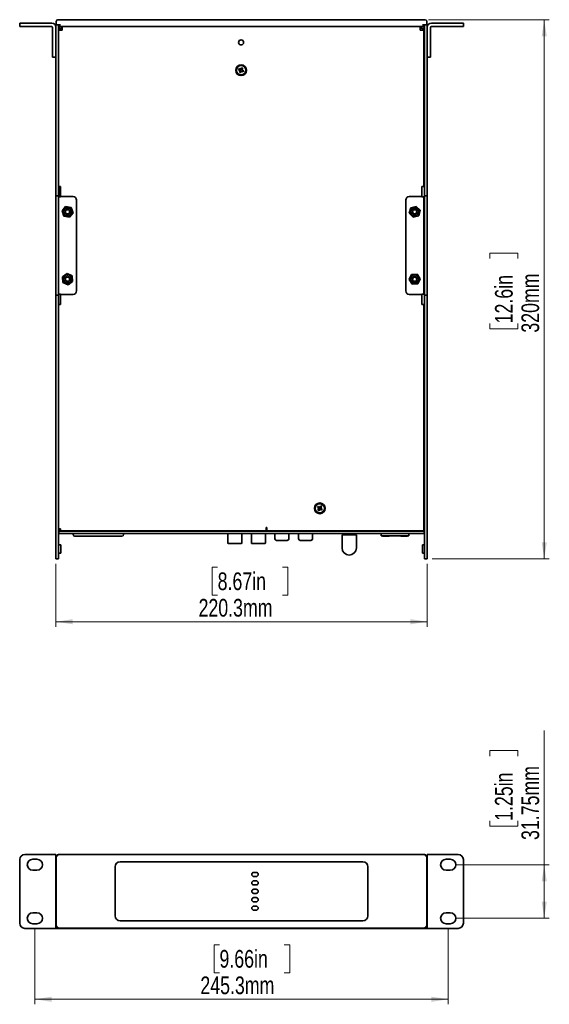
# Model space of a CAD drawing. Header units: millimetres. Extents: x 18 to 566, y 14 to 393.
# Tile 3 of 8: x 161 to 266, y 198 to 393. Entities that reach past the tile are written whole.
import ezdxf

# ---------------------------------------------------------------- set-up
doc = ezdxf.new("R2010")
doc.units = ezdxf.units.MM
doc.styles.add('SLDTEXTSTYLE0', font='TXT', dxfattribs={"width": 0.75})
doc.dimstyles.new('SLDDIMSTYLE0', dxfattribs={"dimtxt": 3.5, "dimasz": 3.302, "dimexe": 0, "dimexo": 0.0625, "dimgap": 0.875, "dimtad": 1, "dimlfac": 3, "dimrnd": 1e-09, "dimzin": 12, "dimdsep": 46, "dimtxsty": 'SLDTEXTSTYLE0', "dimsah": 1, "dimcen": 0.09, "dimadec": 0, "dimazin": 3, "dimtfac": 1, "dimtofl": 0, "dimtmove": 0, "dimatfit": 3, "dimfxl": 0, "dimfrac": 2, "dimtolj": 1, "dimtzin": 12, "dimarcsym": 0})

# ---------------------------------------------------------------- blocks, each defined once
blk = doc.blocks.new('_D')
at = {"color": 7, "linetype": 'Continuous', "lineweight": 0}
for p, q in [((164.39, 213.44), (164.39, 198.49)), ((246.15, 213.44), (246.15, 198.49)), ((200.91, 210.29), (199.84, 210.29)), ((199.84, 210.29), (199.84, 204.73)), ((213.73, 210.29), (214.8, 210.29)), ((214.8, 210.29), (214.8, 204.73)), ((199.84, 204.73), (200.91, 204.73)), ((214.8, 204.73), (213.73, 204.73)), ((164.39, 199.49), (246.15, 199.49))]:
    blk.add_line(p, q, dxfattribs=at)
at = {"color": 7, "linetype": 'Continuous', "lineweight": 18}
for points in [[(164.39, 199.49), (167.69, 198.98), (167.69, 200)], [(246.15, 199.49), (242.85, 200), (242.85, 198.98)]]:
    blk.add_solid(points, dxfattribs=at)
at = {"color": 7, "linetype": 'Continuous', "lineweight": 18, "char_height": 3.5, "attachment_point": 1, "style": 'SLDTEXTSTYLE0'}
for s, insert in [('9.66in', (200.91, 209.24)), ('245.3mm', (197.13, 204))]:
    blk.add_mtext(s, dxfattribs=dict(at, insert=insert))
blk = doc.blocks.new('_D_1')
at = {"color": 7, "linetype": 'Continuous', "lineweight": 0}
for p, q in [((265.15, 226.1), (265.15, 252.68)), ((254.36, 247.6), (254.36, 248.67)), ((254.36, 248.67), (259.92, 248.67)), ((259.92, 248.67), (259.92, 247.6)), ((254.36, 234.78), (254.36, 233.71)), ((259.92, 233.71), (259.92, 234.78)), ((254.36, 233.71), (259.92, 233.71)), ((247.57, 226.1), (266.15, 226.1)), ((265.15, 226.1), (265.15, 215.52)), ((247.57, 215.52), (266.15, 215.52))]:
    blk.add_line(p, q, dxfattribs=at)
at = {"color": 7, "linetype": 'Continuous', "lineweight": 18}
for points in [[(265.15, 226.1), (264.65, 222.8), (265.66, 222.8)], [(265.15, 215.52), (265.66, 218.82), (264.65, 218.82)]]:
    blk.add_solid(points, dxfattribs=at)
at = {"color": 7, "linetype": 'Continuous', "lineweight": 18, "char_height": 3.5, "attachment_point": 1, "rotation": 90, "style": 'SLDTEXTSTYLE0'}
for s, insert in [('31.75mm', (260.64, 231)), ('1.25in', (255.41, 234.78))]:
    blk.add_mtext(s, dxfattribs=dict(at, insert=insert))
blk = doc.blocks.new('_D_3')
at = {"color": 7, "linetype": 'Continuous', "lineweight": 0}
for p, q in [((168.55, 285.6), (168.55, 273.18)), ((200.55, 284.97), (199.48, 284.97)), ((199.48, 284.97), (199.48, 279.41)), ((213.37, 284.97), (214.44, 284.97)), ((214.44, 284.97), (214.44, 279.41)), ((241.99, 285.6), (241.99, 273.18)), ((199.48, 279.41), (200.55, 279.41)), ((214.44, 279.41), (213.37, 279.41)), ((168.55, 274.18), (241.99, 274.18))]:
    blk.add_line(p, q, dxfattribs=at)
at = {"color": 7, "linetype": 'Continuous', "lineweight": 18}
for points in [[(168.55, 274.18), (171.86, 273.67), (171.86, 274.68)], [(241.99, 274.18), (238.69, 274.68), (238.69, 273.67)]]:
    blk.add_solid(points, dxfattribs=at)
at = {"color": 7, "linetype": 'Continuous', "lineweight": 18, "char_height": 3.5, "attachment_point": 1, "style": 'SLDTEXTSTYLE0'}
for s, insert in [('8.67in', (200.55, 283.93)), ('220.3mm', (196.77, 278.69))]:
    blk.add_mtext(s, dxfattribs=dict(at, insert=insert))
blk = doc.blocks.new('_D_4')
at = {"color": 7, "linetype": 'Continuous', "lineweight": 0}
for p, q in [((242.27, 393.27), (266.15, 393.27)), ((265.15, 286.6), (265.15, 393.27)), ((254.36, 346.03), (254.36, 347.09)), ((254.36, 347.09), (259.92, 347.09)), ((259.92, 347.09), (259.92, 346.03)), ((254.36, 333.2), (254.36, 332.13)), ((259.92, 332.13), (259.92, 333.2)), ((254.36, 332.13), (259.92, 332.13)), ((242.99, 286.6), (266.15, 286.6))]:
    blk.add_line(p, q, dxfattribs=at)
at = {"color": 7, "linetype": 'Continuous', "lineweight": 18}
for points in [[(265.15, 393.27), (264.65, 389.97), (265.66, 389.97)], [(265.15, 286.6), (265.66, 289.91), (264.65, 289.91)]]:
    blk.add_solid(points, dxfattribs=at)
at = {"color": 7, "linetype": 'Continuous', "lineweight": 18, "char_height": 3.5, "attachment_point": 1, "rotation": 90, "style": 'SLDTEXTSTYLE0'}
for s, insert in [('320mm', (260.64, 331.36)), ('12.6in', (255.41, 333.2))]:
    blk.add_mtext(s, dxfattribs=dict(at, insert=insert))

msp = doc.modelspace()

# ---------------------------------------------------------------- linework, layer by layer
at = {"color": 7, "linetype": 'Continuous', "lineweight": 35}
for p, q in [((161.388, 391.9372), (161.388, 392.6039)), ((161.388, 392.6039), (162.388, 392.6039)), ((162.388, 391.9372), (161.388, 391.9372)), ((162.388, 392.6039), (167.7213, 392.6039)), ((162.388, 391.9372), (167.7213, 391.9372)), ((167.888, 391.7706), (167.888, 386.8372)), ((168.5546, 392.2706), (168.6353, 392.2706)), ((168.5546, 391.7706), (168.5546, 392.2706)), ((168.5546, 391.7706), (168.5546, 358.8372)), ((168.5546, 391.7706), (168.5546, 386.8372)), ((168.6046, 392.2706), (168.6046, 392.9372)), ((169.2713, 392.2706), (168.6353, 392.2706)), ((168.938, 393.2706), (169.2713, 393.2706)), ((169.0546, 392.2706), (169.0546, 391.7706)), ((169.0546, 391.7706), (169.0546, 358.8372)), ((169.138, 391.9372), (169.138, 392.2706)), ((169.4713, 391.9372), (169.138, 391.9372)), ((169.238, 391.5372), (169.238, 391.2039)), ((169.2713, 393.2706), (241.2713, 393.2706)), ((169.2713, 392.2706), (169.4713, 392.2706)), ((241.0713, 391.9372), (169.4713, 391.9372)), ((169.5713, 391.5372), (169.5713, 391.2039)), ((169.788, 391.6039), (169.638, 391.6039)), ((169.788, 391.9372), (169.788, 391.5372)), ((169.788, 391.2039), (169.788, 391.5372)), ((240.588, 391.5372), (240.588, 391.9372)), ((240.588, 391.6039), (241.0046, 391.6039)), ((240.588, 391.5372), (240.588, 391.2039)), ((241.0713, 392.2706), (241.2713, 392.2706)), ((241.4046, 391.9372), (241.0713, 391.9372)), ((241.0713, 391.5372), (241.0713, 391.2039)), ((241.2713, 393.2706), (241.6046, 393.2706)), ((241.9073, 392.2706), (241.2713, 392.2706)), ((241.4046, 392.2706), (241.4046, 391.9372)), ((241.4046, 391.5372), (241.4046, 388.8372)), ((241.488, 391.7706), (241.488, 392.2706)), ((241.488, 391.7706), (241.488, 358.8372)), ((241.9073, 392.2706), (241.988, 392.2706)), ((241.938, 392.2706), (241.938, 392.9372)), ((241.988, 392.2706), (241.988, 391.7706)), ((241.988, 391.7706), (241.988, 358.8372)), ((241.988, 391.7706), (241.988, 386.8372)), ((242.6546, 391.7706), (242.6546, 386.8372)), ((248.1546, 392.6039), (242.8213, 392.6039)), ((248.1546, 391.9372), (242.8213, 391.9372)), ((248.1546, 392.6039), (249.1546, 392.6039)), ((249.1546, 391.9372), (248.1546, 391.9372)), ((249.1546, 392.6039), (249.1546, 391.9372)), ((169.0546, 391.2039), (169.4546, 391.2039)), ((169.4546, 391.2039), (169.788, 391.2039)), ((240.588, 391.2039), (240.9213, 391.2039)), ((240.9213, 391.2039), (241.3213, 391.2039)), ((241.3213, 391.2039), (241.3213, 360.2706)), ((241.4046, 388.8372), (241.4046, 387.0039)), ((167.888, 385.8372), (167.888, 386.8372)), ((168.5546, 385.8372), (167.888, 385.8372)), ((241.4046, 387.0039), (241.3213, 387.0039)), ((242.6546, 385.8372), (241.988, 385.8372)), ((242.6546, 386.8372), (242.6546, 385.8372)), ((205.155, 383.5004), (205.2779, 383.7776)), ((205.2779, 383.7776), (205.5034, 383.6776)), ((204.6809, 383.3605), (204.7809, 383.586)), ((204.9581, 383.2376), (204.6809, 383.3605)), ((204.7809, 383.586), (205.0581, 383.4631)), ((204.8725, 382.8635), (204.9955, 383.1408)), ((205.098, 382.7635), (204.8725, 382.8635)), ((204.9863, 383.2251), (205.0028, 383.2624)), ((205.0453, 383.1523), (205.0079, 383.1689)), ((205.0697, 383.4133), (205.0863, 383.4506)), ((205.221, 383.0408), (205.098, 382.7635)), ((205.1425, 383.4723), (205.1798, 383.4557)), ((205.2334, 383.0689), (205.1961, 383.0854)), ((205.3062, 383.1279), (205.2897, 383.0906)), ((205.595, 382.9551), (205.3178, 383.0781)), ((205.3307, 383.3888), (205.368, 383.3723)), ((205.3897, 383.316), (205.3731, 383.2787)), ((205.5034, 383.6776), (205.3805, 383.4004)), ((205.4178, 383.3036), (205.695, 383.1806)), ((205.695, 383.1806), (205.595, 382.9551)), ((168.5546, 373.1039), (168.5213, 373.1039)), ((168.5213, 371.2706), (168.5213, 373.1039)), ((241.3608, 372.6872), (241.3213, 372.6872)), ((242.0213, 373.1039), (241.988, 373.1039)), ((242.0213, 373.1039), (242.0213, 371.8566)), ((168.5213, 371.2706), (168.5546, 371.2706)), ((241.3213, 371.6872), (241.3608, 371.6872)), ((241.988, 371.2706), (242.0213, 371.2706)), ((242.0213, 371.8566), (242.0213, 371.2706)), ((168.5546, 363.1039), (168.5213, 363.1039)), ((168.5213, 361.2706), (168.5213, 363.1039)), ((241.3608, 362.6872), (241.3213, 362.6872)), ((242.0213, 363.1039), (241.988, 363.1039)), ((242.0213, 363.1039), (242.0213, 361.8566)), ((168.5213, 361.2706), (168.5546, 361.2706)), ((241.3213, 361.6872), (241.3608, 361.6872)), ((241.988, 361.2706), (242.0213, 361.2706)), ((242.0213, 361.8566), (242.0213, 361.2706)), ((168.5546, 358.4372), (168.5546, 358.8372)), ((169.0546, 358.4372), (168.5546, 358.4372)), ((168.5546, 358.2372), (168.5546, 358.4372)), ((169.4546, 360.2706), (169.0546, 360.2706)), ((169.0546, 358.8372), (169.0546, 358.4372)), ((169.0546, 358.4372), (169.0546, 358.2372)), ((169.388, 360.2706), (169.388, 359.5372)), ((169.388, 359.5372), (169.388, 358.2039)), ((169.4546, 360.2706), (169.4546, 358.6706)), ((169.4546, 358.2706), (169.4546, 358.6706)), ((240.9213, 360.2706), (240.9213, 358.6706)), ((241.3213, 360.2706), (240.9213, 360.2706)), ((240.9213, 358.6706), (240.9213, 358.2706)), ((241.488, 358.4372), (241.488, 358.8372)), ((241.988, 358.4372), (241.488, 358.4372)), ((241.488, 358.2372), (241.488, 358.4372)), ((241.988, 358.8372), (241.988, 358.4372)), ((241.988, 358.2372), (241.988, 358.4372)), ((168.5546, 338.9706), (168.5546, 358.2372)), ((169.0546, 358.2372), (169.0546, 338.9706)), ((169.0546, 358.2039), (169.4546, 358.2039)), ((171.9546, 358.2706), (169.4546, 358.2706)), ((169.4546, 358.2039), (169.4546, 358.2706)), ((172.6213, 339.6039), (172.6213, 357.6039)), ((237.7546, 357.6039), (237.7546, 339.6039)), ((240.9213, 358.2706), (238.4213, 358.2706)), ((240.9213, 358.2706), (240.9213, 358.2039)), ((240.9213, 358.2039), (241.3213, 358.2039)), ((241.3213, 339.0039), (241.3213, 358.2039)), ((241.488, 338.9706), (241.488, 358.2372)), ((241.988, 338.9706), (241.988, 358.2372)), ((170.4668, 356.307), (169.7632, 355.4529)), ((169.7632, 355.4529), (170.151, 354.4165)), ((171.5583, 356.1246), (170.4668, 356.307)), ((171.2424, 354.2342), (171.9461, 355.0882)), ((171.9461, 355.0882), (171.5583, 356.1246)), ((238.7293, 356.0434), (238.456, 354.9711)), ((238.456, 354.9711), (239.248, 354.1983)), ((239.7946, 356.3429), (238.7293, 356.0434)), ((239.248, 354.1983), (240.3133, 354.4978)), ((240.5866, 355.5701), (239.7946, 356.3429)), ((240.3133, 354.4978), (240.5866, 355.5701)), ((241.488, 356.4372), (241.3213, 356.4372)), ((241.3213, 354.7706), (241.488, 354.7706)), ((170.151, 354.4165), (171.2424, 354.2342)), ((168.5546, 349.5206), (168.5213, 349.5206)), ((168.5213, 347.6872), (168.5213, 349.5206)), ((241.3608, 349.1039), (241.3213, 349.1039)), ((242.0213, 349.5206), (241.988, 349.5206)), ((242.0213, 349.5206), (242.0213, 348.2733)), ((168.5213, 347.6872), (168.5546, 347.6872)), ((241.3213, 348.1039), (241.3608, 348.1039)), ((241.988, 347.6872), (242.0213, 347.6872)), ((242.0213, 348.2733), (242.0213, 347.6872)), ((170.7614, 343.0399), (169.8531, 342.4078)), ((171.7629, 342.5694), (170.7614, 343.0399)), ((238.9021, 342.8544), (238.4174, 341.8595)), ((240.0059, 342.9321), (238.9021, 342.8544)), ((240.6252, 342.0149), (240.0059, 342.9321)), ((169.8531, 342.4078), (169.9464, 341.3051)), ((169.9464, 341.3051), (170.9479, 340.8346)), ((170.9479, 340.8346), (171.8562, 341.4667)), ((171.8562, 341.4667), (171.7629, 342.5694)), ((238.4174, 341.8595), (239.0367, 340.9424)), ((239.0367, 340.9424), (240.1405, 341.0201)), ((240.1405, 341.0201), (240.6252, 342.0149)), ((168.5546, 338.7706), (168.5546, 338.9706)), ((169.4546, 339.0039), (169.0546, 339.0039)), ((169.0546, 338.9706), (169.0546, 338.7706)), ((169.4546, 338.9372), (169.4546, 339.0039)), ((169.4546, 338.9372), (171.9546, 338.9372)), ((169.4546, 338.5372), (169.4546, 338.9372)), ((238.4213, 338.9372), (240.9213, 338.9372)), ((240.9213, 339.0039), (240.9213, 338.9372)), ((241.3213, 339.0039), (240.9213, 339.0039)), ((240.9213, 338.9372), (240.9213, 338.5372)), ((241.488, 338.7706), (241.488, 338.9706)), ((241.988, 338.7706), (241.988, 338.9706)), ((168.5546, 338.7706), (169.0546, 338.7706)), ((168.5546, 338.3706), (168.5546, 338.7706)), ((168.5546, 338.3706), (168.5546, 287.6039)), ((169.0546, 338.7706), (169.0546, 338.3706)), ((169.0546, 338.3706), (169.0546, 287.6039)), ((169.4546, 338.5372), (169.4546, 336.9372)), ((240.9213, 338.5372), (240.9213, 336.9372)), ((241.488, 338.7706), (241.988, 338.7706)), ((241.488, 338.3706), (241.488, 338.7706)), ((241.488, 338.3706), (241.488, 287.6039)), ((241.988, 338.7706), (241.988, 338.3706)), ((241.988, 338.3706), (241.988, 287.6039)), ((168.5546, 335.9372), (168.5213, 335.9372)), ((168.5213, 334.1039), (168.5213, 335.9372)), ((169.0546, 336.9372), (169.4546, 336.9372)), ((240.9213, 336.9372), (241.3213, 336.9372)), ((241.3213, 336.9372), (241.3213, 292.1706)), ((241.3608, 335.5206), (241.3213, 335.5206)), ((242.0213, 335.9372), (241.988, 335.9372)), ((242.0213, 335.9372), (242.0213, 334.6899)), ((168.5213, 334.1039), (168.5546, 334.1039)), ((241.3213, 334.5206), (241.3608, 334.5206)), ((241.988, 334.1039), (242.0213, 334.1039)), ((242.0213, 334.6899), (242.0213, 334.1039)), ((168.5546, 301.9372), (168.5213, 301.9372)), ((168.5213, 300.1039), (168.5213, 301.9372)), ((242.0213, 301.9372), (241.988, 301.9372)), ((242.0213, 301.9372), (242.0213, 300.6899)), ((168.5213, 300.1039), (168.5546, 300.1039)), ((241.3608, 301.5206), (241.3213, 301.5206)), ((241.3213, 300.5206), (241.3608, 300.5206)), ((241.988, 300.1039), (242.0213, 300.1039)), ((242.0213, 300.6899), (242.0213, 300.1039)), ((220.2736, 296.7878), (220.4143, 296.9904)), ((220.5227, 296.6148), (220.2736, 296.7878)), ((220.3681, 296.2636), (220.5411, 296.5127)), ((220.5707, 296.1229), (220.3681, 296.2636)), ((220.4143, 296.9904), (220.6634, 296.8174)), ((220.548, 296.5973), (220.5713, 296.6308)), ((220.5922, 296.5147), (220.5587, 296.538)), ((220.7437, 296.372), (220.5707, 296.1229)), ((220.6654, 296.7663), (220.6887, 296.7999)), ((220.7613, 296.3973), (220.7277, 296.4205)), ((220.748, 296.8106), (220.7815, 296.7873)), ((220.7655, 296.8358), (220.9385, 297.0849)), ((220.8439, 296.4415), (220.8206, 296.408)), ((221.095, 296.2174), (220.8459, 296.3904)), ((220.9171, 296.6931), (220.9506, 296.6699)), ((220.9613, 296.6106), (220.938, 296.577)), ((220.9385, 297.0849), (221.1411, 296.9442)), ((221.1411, 296.9442), (220.9681, 296.6951)), ((220.9866, 296.593), (221.2357, 296.42)), ((221.2357, 296.42), (221.095, 296.2174)), ((241.3213, 295.4372), (241.4213, 295.4372)), ((241.4213, 295.4372), (241.4213, 295.2706)), ((241.4213, 292.2706), (241.4213, 295.2706)), ((241.488, 294.2706), (241.4213, 294.2706)), ((169.4546, 292.5706), (169.0546, 292.5706)), ((169.1213, 292.2706), (169.0546, 292.2706)), ((169.1213, 292.2706), (169.1213, 292.5706)), ((169.4546, 292.1706), (169.4546, 292.5706)), ((169.4546, 292.1706), (210.1213, 292.1706)), ((171.9746, 292.1039), (171.9746, 292.1706)), ((181.9413, 292.1039), (181.9413, 292.1706)), ((184.9303, 292.1039), (184.9303, 292.1706)), ((186.9303, 292.1039), (186.9303, 292.1706)), ((186.9303, 292.1706), (186.9303, 292.1039)), ((188.597, 292.1706), (188.597, 292.1039)), ((188.597, 292.1039), (188.597, 292.1706)), ((190.2636, 292.1706), (190.2636, 292.1039)), ((190.2636, 292.1039), (190.2636, 292.1706)), ((192.2636, 292.1706), (192.2636, 292.1039)), ((193.8713, 292.1706), (193.8713, 292.1039)), ((193.938, 292.1039), (193.938, 292.1706)), ((201.2713, 292.1706), (201.2713, 292.1039)), ((201.338, 292.1706), (201.338, 292.1039)), ((210.1213, 292.5706), (210.1213, 292.7372)), ((210.1213, 292.5706), (210.1213, 292.1706)), ((210.288, 292.3006), (210.1213, 292.3006)), ((210.288, 292.7372), (210.288, 292.1706)), ((210.288, 292.1706), (240.9213, 292.1706)), ((211.8879, 292.1039), (211.8879, 292.1706)), ((214.6546, 292.1039), (214.6546, 292.1706)), ((216.5546, 292.1039), (216.5546, 292.1706)), ((219.3213, 292.1039), (219.3213, 292.1706)), ((221.3913, 292.1706), (221.3913, 292.1039)), ((221.458, 292.1039), (221.458, 292.1706)), ((225.818, 292.1706), (225.818, 292.1039)), ((227.318, 292.1039), (227.318, 292.1706)), ((231.1246, 292.1706), (231.1246, 292.1039)), ((231.1913, 292.1706), (231.1913, 292.1039)), ((232.8796, 292.1706), (232.8796, 292.1039)), ((238.383, 292.1706), (238.383, 292.1039)), ((238.3863, 292.1706), (238.3863, 292.1039)), ((241.3213, 292.1706), (240.9213, 292.1706)), ((241.4213, 293.2706), (241.488, 293.2706)), ((241.488, 292.2706), (241.4213, 292.2706)), ((241.4213, 292.1039), (169.1213, 292.1039)), ((169.1213, 291.6039), (169.1213, 292.1039)), ((241.4213, 291.6039), (169.1213, 291.6039)), ((171.9746, 292.1372), (170.2713, 292.1372)), ((171.9746, 291.4039), (171.9746, 291.6039)), ((171.9746, 291.4039), (171.9746, 291.4039)), ((172.9926, 291.0705), (174.2997, 291.0705)), ((173.9746, 291.0705), (179.9413, 291.0705)), ((174.7484, 291.0705), (179.1675, 291.0705)), ((179.6162, 291.0705), (180.9233, 291.0705)), ((184.9303, 292.1372), (181.9413, 292.1372)), ((181.9413, 291.4039), (181.9413, 291.6039)), ((181.9413, 291.4039), (181.9413, 291.4039)), ((193.8713, 292.1372), (192.2636, 292.1372)), ((202.1903, 292.1372), (201.338, 292.1372)), ((202.1904, 292.1312), (202.1904, 292.1039)), ((202.5544, 291.6039), (202.5544, 289.8029)), ((205.323, 289.8029), (205.323, 291.6039)), ((205.6871, 292.1039), (205.6871, 292.1312)), ((206.8554, 292.1372), (205.6872, 292.1372)), ((206.8555, 292.1312), (206.8555, 292.1039)), ((207.2196, 291.6039), (207.2196, 289.8029)), ((209.9882, 289.8029), (209.9882, 291.6039)), ((210.3522, 292.1039), (210.3522, 292.1312)), ((211.8879, 292.1372), (210.3523, 292.1372)), ((211.8879, 290.5789), (211.8879, 291.6039)), ((216.5546, 292.1372), (214.6546, 292.1372)), ((214.6546, 290.5789), (214.6546, 291.6039)), ((216.5546, 290.5789), (216.5546, 291.6039)), ((221.3913, 292.1372), (219.3213, 292.1372)), ((219.3213, 290.5789), (219.3213, 291.6039)), ((225.1513, 291.3667), (225.1513, 288.7833)), ((225.1513, 291.3667), (226.568, 291.3667)), ((225.818, 291.6039), (225.818, 291.3667)), ((226.568, 291.3667), (227.9846, 291.3667)), ((227.318, 291.3667), (227.318, 291.6039)), ((227.9846, 288.7833), (227.9846, 291.3667)), ((232.8796, 292.1372), (231.1913, 292.1372)), ((232.8796, 291.6039), (232.8796, 291.1959)), ((238.383, 291.1959), (232.8796, 291.1959)), ((233.1296, 291.1406), (233.1296, 291.1959)), ((233.633, 291.1406), (233.1296, 291.1406)), ((233.1347, 291.1406), (233.1347, 291.1279)), ((233.1347, 291.1279), (234.468, 291.1279)), ((233.1347, 291.1279), (234.468, 291.1279)), ((233.1347, 291.1279), (233.1347, 291.1279)), ((233.633, 291.1406), (233.633, 291.1959)), ((233.633, 291.1406), (237.5496, 291.1406)), ((234.468, 291.1279), (234.468, 291.1406)), ((234.468, 291.1279), (234.468, 291.1279)), ((236.8013, 291.1279), (236.8013, 291.1406)), ((238.1346, 291.1279), (236.8013, 291.1279)), ((236.8013, 291.1279), (236.8013, 291.1279)), ((238.1346, 291.1279), (236.8013, 291.1279)), ((237.5496, 291.1406), (237.5496, 291.1959)), ((238.1296, 291.1406), (237.5496, 291.1406)), ((238.1296, 291.1406), (238.1296, 291.1959)), ((238.1346, 291.1959), (238.1346, 291.1279)), ((238.1346, 291.1279), (238.1346, 291.1279)), ((238.383, 291.6039), (238.383, 291.1959)), ((238.3863, 291.2006), (238.383, 291.2006)), ((238.3863, 291.2006), (238.383, 291.2006)), ((240.2713, 292.1372), (238.3863, 292.1372)), ((238.3863, 291.6039), (238.3863, 291.2006)), ((238.3863, 291.2006), (238.3863, 291.2006)), ((241.4213, 291.6039), (241.4213, 292.1039)), ((169.5046, 289.3539), (169.1046, 289.3539)), ((169.5046, 287.7206), (169.5046, 289.3539)), ((202.7238, 289.6336), (203.9387, 289.6336)), ((203.9387, 289.6336), (205.1537, 289.6336)), ((207.3889, 289.6336), (208.6039, 289.6336)), ((208.6039, 289.6336), (209.8188, 289.6336)), ((241.438, 289.3539), (241.038, 289.3539)), ((241.038, 287.7206), (241.038, 289.3539)), ((168.5546, 286.6039), (168.5546, 287.6039)), ((169.0546, 286.6039), (168.5546, 286.6039)), ((169.0546, 287.6039), (169.0546, 286.6039)), ((169.1046, 287.7206), (169.5046, 287.7206)), ((241.038, 287.7206), (241.438, 287.7206)), ((241.488, 286.6039), (241.488, 287.6039)), ((241.988, 286.6039), (241.488, 286.6039)), ((241.988, 287.6039), (241.988, 286.6039)), ((162.388, 228.113), (167.7213, 228.113)), ((167.7213, 228.113), (168.5546, 228.113)), ((168.5546, 227.4797), (168.5546, 228.113)), ((169.0546, 228.1252), (169.0582, 228.1114)), ((169.2213, 228.1464), (169.2578, 228.1464)), ((169.2713, 228.1464), (241.2713, 228.1464)), ((241.2849, 228.1464), (241.3213, 228.1464)), ((241.488, 228.1252), (241.4844, 228.1114)), ((241.988, 228.113), (241.988, 227.4797)), ((242.8213, 228.113), (241.988, 228.113)), ((248.1546, 228.113), (242.8213, 228.113)), ((161.388, 214.513), (161.388, 227.113)), ((164.8046, 227.188), (163.9713, 227.188)), ((168.5546, 214.013), (168.5546, 227.4797)), ((168.6046, 214.213), (168.6046, 227.4797)), ((229.2713, 226.6797), (181.2713, 226.6797)), ((241.938, 227.4797), (241.938, 214.213)), ((241.988, 227.4797), (241.988, 214.013)), ((246.5713, 227.188), (245.738, 227.188)), ((249.1546, 227.113), (249.1546, 214.513)), ((163.9713, 225.0214), (164.8046, 225.0214)), ((180.2713, 225.6797), (180.2713, 216.013)), ((208.1546, 224.5964), (207.7213, 224.5964)), ((230.2713, 216.013), (230.2713, 225.6797)), ((245.738, 225.0214), (246.5713, 225.0214)), ((208.1546, 223.763), (207.7213, 223.763)), ((208.1546, 222.9297), (207.7213, 222.9297)), ((208.1546, 222.0964), (207.7213, 222.0964)), ((208.1546, 221.263), (207.7213, 221.263)), ((208.1546, 220.4297), (207.7213, 220.4297)), ((208.1546, 219.5964), (207.7213, 219.5964)), ((208.1546, 218.763), (207.7213, 218.763)), ((164.8046, 216.6047), (163.9713, 216.6047)), ((207.7213, 217.9297), (208.1546, 217.9297)), ((207.7213, 217.0964), (208.1546, 217.0964)), ((246.5713, 216.6047), (245.738, 216.6047)), ((163.9713, 214.438), (164.8046, 214.438)), ((181.2713, 215.013), (229.2713, 215.013)), ((245.738, 214.438), (246.5713, 214.438)), ((162.388, 213.513), (167.7213, 213.513)), ((167.7213, 213.513), (168.5546, 213.513)), ((168.5546, 213.513), (168.5546, 214.013)), ((169.0546, 213.513), (168.5546, 213.513)), ((169.0546, 213.5826), (169.0546, 213.513)), ((169.1213, 213.513), (169.1213, 213.5635)), ((169.4546, 213.513), (169.1213, 213.513)), ((241.2713, 213.5464), (169.2713, 213.5464)), ((169.4546, 213.513), (169.788, 213.513)), ((169.788, 213.5464), (169.788, 213.513)), ((169.788, 213.513), (240.588, 213.513)), ((240.588, 213.513), (240.588, 213.5464)), ((240.588, 213.513), (240.9213, 213.513)), ((241.4213, 213.513), (240.9213, 213.513)), ((241.4213, 213.5635), (241.4213, 213.513)), ((241.488, 213.513), (241.488, 213.5826)), ((241.988, 213.513), (241.488, 213.513)), ((241.988, 214.013), (241.988, 213.513)), ((242.8213, 213.513), (241.988, 213.513)), ((248.1546, 213.513), (242.8213, 213.513))]:
    msp.add_line(p, q, dxfattribs=at)
at = {"color": 7, "linetype": 'Continuous', "lineweight": 35, "flags": 128}
for points in [[(169.1213, 292.2706), (169.1341, 292.1405), (169.1425, 292.1039)], [(170.2713, 292.1372), (170.1412, 292.1501), (170.0631, 292.1706)], [(202.1857, 292.1706), (202.1871, 292.1643), (202.1904, 292.1312)], [(205.6871, 292.1312), (205.6903, 292.1643), (205.6917, 292.1706)], [(206.8509, 292.1706), (206.8522, 292.1643), (206.8555, 292.1312)], [(210.3522, 292.1312), (210.3555, 292.1643), (210.3569, 292.1706)], [(240.4795, 292.1706), (240.4014, 292.1501), (240.2713, 292.1372)], [(241.4001, 292.1039), (241.4085, 292.1405), (241.4213, 292.2706)], [(180.0413, 291.0705), (180.2258, 291.0705), (180.4048, 291.0705), (180.5728, 291.0705), (180.7248, 291.0705), (180.8563, 291.0705), (180.9632, 291.0705), (181.0425, 291.0705), (181.0916, 291.0705)], [(214.3213, 290.2456), (214.2579, 290.2456), (214.0756, 290.2456), (213.7963, 290.2456), (213.4536, 290.2456), (213.0889, 290.2456), (212.7463, 290.2456), (212.4669, 290.2456), (212.2846, 290.2456), (212.2213, 290.2456)], [(212.2213, 290.2456), (212.2846, 290.2456), (212.4669, 290.2456), (212.7463, 290.2456), (213.0889, 290.2456), (213.4536, 290.2456), (213.7963, 290.2456), (214.0756, 290.2456), (214.2579, 290.2456), (214.3213, 290.2456)], [(214.2713, 290.2456), (214.211, 290.2456), (214.0373, 290.2456), (213.7713, 290.2456), (213.4449, 290.2456), (213.0976, 290.2456), (212.7713, 290.2456), (212.5052, 290.2456), (212.3316, 290.2456), (212.2713, 290.2456)], [(212.2713, 290.2456), (212.3316, 290.2456), (212.5052, 290.2456), (212.7713, 290.2456), (213.0976, 290.2456), (213.4449, 290.2456), (213.7713, 290.2456), (214.0373, 290.2456), (214.211, 290.2456), (214.2713, 290.2456)], [(218.9879, 290.2456), (218.9246, 290.2456), (218.7423, 290.2456), (218.4629, 290.2456), (218.1203, 290.2456), (217.7556, 290.2456), (217.4129, 290.2456), (217.1336, 290.2456), (216.9512, 290.2456), (216.8879, 290.2456)], [(216.8879, 290.2456), (216.9512, 290.2456), (217.1336, 290.2456), (217.4129, 290.2456), (217.7556, 290.2456), (218.1203, 290.2456), (218.4629, 290.2456), (218.7423, 290.2456), (218.9246, 290.2456), (218.9879, 290.2456)], [(218.9379, 290.2456), (218.8776, 290.2456), (218.704, 290.2456), (218.4379, 290.2456), (218.1116, 290.2456), (217.7643, 290.2456), (217.4379, 290.2456), (217.1719, 290.2456), (216.9982, 290.2456), (216.9379, 290.2456)], [(216.9379, 290.2456), (216.9982, 290.2456), (217.1719, 290.2456), (217.4379, 290.2456), (217.7643, 290.2456), (218.1116, 290.2456), (218.4379, 290.2456), (218.704, 290.2456), (218.8776, 290.2456), (218.9379, 290.2456)]]:
    msp.add_lwpolyline(points, dxfattribs=at)
at = {"color": 7, "linetype": 'Continuous', "lineweight": 35}
for centre, radius in [((205.188, 388.7706), 0.5), ((205.188, 383.2706), 1.0667), ((205.188, 383.2706), 0.9167), ((170.8546, 355.2706), 0.8333), ((170.8546, 355.2706), 0.5333), ((170.8546, 355.2706), 0.4167), ((239.5213, 355.2706), 0.8333), ((239.5213, 355.2706), 0.5333), ((239.5213, 355.2706), 0.4167), ((170.8546, 341.9372), 0.8333), ((170.8546, 341.9372), 0.5333), ((170.8546, 341.9372), 0.4167), ((239.5213, 341.9372), 0.8333), ((239.5213, 341.9372), 0.5333), ((239.5213, 341.9372), 0.4167), ((220.7546, 296.6039), 1.0667), ((220.7546, 296.6039), 0.9167)]:
    msp.add_circle(centre, radius, dxfattribs=at)
for centre, radius, start, end in [((167.7213, 391.7706), 0.8333, 0, 90), ((167.7213, 391.7706), 0.1667, 0, 90), ((168.938, 392.9372), 0.3333, 90, 180), ((169.638, 391.5372), 0.4, 90, 180), ((169.638, 391.5372), 0.0667, 90, 180), ((241.0046, 391.5372), 0.4, 0, 90), ((241.0046, 391.5372), 0.0667, 0, 90), ((241.6046, 392.9372), 0.3333, 0, 90), ((242.8213, 391.7706), 0.8333, 90, 180), ((242.8213, 391.7706), 0.1667, 90, 180), ((241.3608, 389.5372), 0.2667, 279.451552, 298.470979), ((241.3608, 388.0039), 0.2667, 61.529021, 80.548448), ((205.188, 383.2706), 0.2322, 188.168622, 213.99721), ((205.188, 383.2706), 0.1853, 129.644793, 182.521039), ((205.188, 383.2706), 0.1853, 182.521039, 197.801126), ((205.188, 383.2706), 0.1853, 197.801126, 204.364706), ((205.188, 383.2706), 0.1853, 204.364706, 219.644793), ((205.188, 383.2706), 0.1853, 219.644793, 272.521039), ((205.188, 383.2706), 0.2322, 98.168622, 123.99721), ((205.188, 383.2706), 0.1853, 114.364706, 129.644793), ((205.188, 383.2706), 0.1853, 107.801126, 114.364706), ((205.188, 383.2706), 0.1853, 92.521039, 107.801126), ((205.188, 383.2706), 0.1853, 39.644793, 92.521039), ((205.188, 383.2706), 0.1853, 272.521039, 287.801126), ((205.188, 383.2706), 0.2322, 278.168622, 303.99721), ((205.188, 383.2706), 0.1853, 287.801126, 294.364706), ((205.188, 383.2706), 0.1853, 294.364706, 309.644793), ((205.188, 383.2706), 0.1853, 309.644793, 2.521039), ((205.188, 383.2706), 0.1853, 24.364706, 39.644793), ((205.188, 383.2706), 0.1853, 17.801126, 24.364706), ((205.188, 383.2706), 0.1853, 2.521039, 17.801126), ((205.188, 383.2706), 0.2322, 8.168622, 33.99721), ((241.3608, 372.9539), 0.2667, 270, 298.470979), ((241.3608, 371.4206), 0.2667, 61.529021, 90), ((241.3608, 362.9539), 0.2667, 270, 298.470979), ((241.3608, 361.4206), 0.2667, 61.529021, 90), ((171.9546, 357.6039), 0.6667, 0, 90), ((238.4213, 357.6039), 0.6667, 90, 180), ((241.3608, 349.3706), 0.2667, 270, 298.470979), ((241.3608, 347.8372), 0.2667, 61.529021, 90), ((171.9546, 339.6039), 0.6667, 270, 0), ((238.4213, 339.6039), 0.6667, 180, 270), ((241.3608, 335.7872), 0.2667, 270, 298.470979), ((241.3608, 334.2539), 0.2667, 61.529021, 90), ((241.3608, 301.7872), 0.2667, 270, 298.470979), ((241.3608, 300.2539), 0.2667, 61.529021, 90), ((220.7546, 296.6039), 0.2322, 177.305996, 203.134584), ((220.7546, 296.6039), 0.1853, 171.658413, 186.9385), ((220.7546, 296.6039), 0.1853, 186.9385, 193.502079), ((220.7546, 296.6039), 0.1853, 118.782166, 171.658413), ((220.7546, 296.6039), 0.1853, 193.502079, 208.782166), ((220.7546, 296.6039), 0.1853, 208.782166, 261.658413), ((220.7546, 296.6039), 0.2322, 87.305996, 113.134584), ((220.7546, 296.6039), 0.1853, 103.502079, 118.782166), ((220.7546, 296.6039), 0.1853, 96.9385, 103.502079), ((220.7546, 296.6039), 0.1853, 261.658413, 276.9385), ((220.7546, 296.6039), 0.1853, 81.658413, 96.9385), ((220.7546, 296.6039), 0.2322, 267.305996, 293.134584), ((220.7546, 296.6039), 0.1853, 276.9385, 283.502079), ((220.7546, 296.6039), 0.1853, 28.782166, 81.658413), ((220.7546, 296.6039), 0.1853, 283.502079, 298.782166), ((220.7546, 296.6039), 0.1853, 298.782166, 351.658413), ((220.7546, 296.6039), 0.1853, 13.502079, 28.782166), ((220.7546, 296.6039), 0.1853, 6.9385, 13.502079), ((220.7546, 296.6039), 0.1853, 351.658413, 6.9385), ((220.7546, 296.6039), 0.2322, 357.305996, 23.134584), ((169.788, 292.2706), 0.1667, 216.869898, 270), ((210.2046, 292.7372), 0.0833, 0, 180), ((240.7546, 292.2706), 0.1667, 270, 323.130102), ((172.308, 291.4039), 0.3333, 180.00001, 270.00001), ((172.308, 291.4039), 0.3333, 180.00001, 270.00001), ((181.608, 291.4039), 0.3333, 270.00001, 0.00001), ((181.608, 291.4039), 0.3333, 270.00001, 0.00001), ((212.2213, 290.5789), 0.3333, 180.000001, 270.000001), ((214.3213, 290.5789), 0.3333, 270.000001, 0.000001), ((216.8879, 290.5789), 0.3333, 180.000001, 270.000001), ((218.9879, 290.5789), 0.3333, 270.000001, 0.000001), ((169.1046, 289.4039), 0.05, 180, 270), ((202.7238, 289.8029), 0.1693, 180.00001, 270.00001), ((205.1537, 289.8029), 0.1693, 270.00001, 0.00001), ((207.3889, 289.8029), 0.1693, 180.00001, 270.00001), ((209.8188, 289.8029), 0.1693, 270.00001, 0.00001), ((226.568, 288.7833), 1.4167, 180, 0), ((241.438, 289.4039), 0.05, 270, 0), ((169.1046, 287.6706), 0.05, 90, 180), ((241.438, 287.6706), 0.05, 360, 90), ((162.388, 227.113), 1, 90, 180), ((169.2213, 227.4797), 0.6667, 104.477512, 180), ((169.2713, 227.4797), 0.6667, 90, 180), ((241.2713, 227.4797), 0.6667, 0, 90), ((241.3213, 227.4797), 0.6667, 0, 75.522488), ((248.1546, 227.113), 1, 0, 90), ((163.9713, 226.1047), 1.0833, 90, 270), ((164.8046, 226.1047), 1.0833, 270, 90), ((181.2713, 225.6797), 1, 90, 180), ((229.2713, 225.6797), 1, 0, 90), ((245.738, 226.1047), 1.0833, 90, 270), ((246.5713, 226.1047), 1.0833, 270, 90), ((207.7213, 224.1797), 0.4167, 90, 270), ((208.1546, 224.1797), 0.4167, 270, 90), ((207.7213, 222.513), 0.4167, 90, 270), ((208.1546, 222.513), 0.4167, 270, 90), ((207.7213, 220.8464), 0.4167, 90, 270), ((208.1546, 220.8464), 0.4167, 270, 90), ((207.7213, 219.1797), 0.4167, 90, 270), ((208.1546, 219.1797), 0.4167, 270, 90), ((163.9713, 215.5214), 1.0833, 90, 270), ((164.8046, 215.5214), 1.0833, 270, 90), ((207.7213, 217.513), 0.4167, 90, 270), ((208.1546, 217.513), 0.4167, 270, 90), ((245.738, 215.5214), 1.0833, 90, 270), ((246.5713, 215.5214), 1.0833, 270, 90), ((162.388, 214.513), 1, 180, 270), ((181.2713, 216.013), 1, 180, 270), ((229.2713, 216.013), 1, 270, 0), ((248.1546, 214.513), 1, 270, 0), ((169.2713, 214.213), 0.6667, 180, 270), ((169.4546, 213.913), 0.4, 246.443536, 270), ((240.9213, 213.913), 0.4, 270, 293.556464), ((241.2713, 214.213), 0.6667, 270, 0)]:
    msp.add_arc(centre, radius, start, end, dxfattribs=at)
for centre, major_axis, start_param, end_param in [((205.1668, 383.28), (0.1511, -0.067), 2.61320416, 3.66998115), ((205.1786, 383.2494), (0.067, 0.1511), 2.61320416, 3.66998115), ((205.1974, 383.2918), (0.067, 0.1511), 5.75479681, 6.8115738), ((205.2092, 383.2612), (0.1511, -0.067), 5.75479681, 6.8115738), ((220.7356, 296.6171), (0.1358, -0.0943), 2.61320416, 3.66998115), ((220.7414, 296.5849), (0.0943, 0.1358), 2.61320416, 3.66998115), ((220.7679, 296.623), (0.0943, 0.1358), 5.75479681, 6.8115738), ((220.7737, 296.5907), (0.1358, -0.0943), 5.75479681, 6.8115738)]:
    msp.add_ellipse(centre, major_axis=major_axis, ratio=0.99011591, start_param=start_param, end_param=end_param, dxfattribs=at)
for points in [[(204.9581, 383.2376), (204.975, 383.2301), (204.9924, 383.2224), (205.0115, 383.2139)], [(204.9955, 383.1408), (205.0029, 383.1576), (205.0107, 383.175), (205.0191, 383.1941)], [(205.0581, 383.4631), (205.075, 383.4556), (205.0924, 383.4479), (205.1115, 383.4394)], [(205.155, 383.5004), (205.1475, 383.4836), (205.1398, 383.4662), (205.1313, 383.447)], [(205.221, 383.0408), (205.2284, 383.0576), (205.2361, 383.075), (205.2446, 383.0941)], [(205.3178, 383.0781), (205.3009, 383.0856), (205.2835, 383.0933), (205.2644, 383.1018)], [(205.3805, 383.4004), (205.373, 383.3835), (205.3653, 383.3662), (205.3568, 383.347)], [(205.4178, 383.3036), (205.4009, 383.311), (205.3835, 383.3188), (205.3644, 383.3272)], [(220.5227, 296.6148), (220.5379, 296.6043), (220.5535, 296.5935), (220.5707, 296.5815)], [(220.5411, 296.5127), (220.5516, 296.5278), (220.5625, 296.5435), (220.5744, 296.5606)], [(220.6634, 296.8174), (220.6786, 296.8069), (220.6942, 296.7961), (220.7114, 296.7841)], [(220.7655, 296.8358), (220.755, 296.8207), (220.7442, 296.8051), (220.7322, 296.7879)], [(220.7437, 296.372), (220.7542, 296.3871), (220.7651, 296.4028), (220.777, 296.4199)], [(220.8459, 296.3904), (220.8307, 296.4009), (220.8151, 296.4118), (220.7979, 296.4237)], [(220.9681, 296.6951), (220.9576, 296.68), (220.9468, 296.6644), (220.9348, 296.6472)], [(220.9866, 296.593), (220.9714, 296.6035), (220.9558, 296.6144), (220.9386, 296.6263)], [(172.8243, 291.0705), (172.8516, 291.0705), (172.9098, 291.0705), (172.9926, 291.0705)], [(180.9233, 291.0705), (181.0059, 291.0705), (181.0642, 291.0705), (181.0916, 291.0705)], [(169.1843, 228.1453), (169.1961, 228.146), (169.2085, 228.1464), (169.2213, 228.1464)], [(241.3213, 228.1464), (241.3341, 228.1464), (241.3465, 228.146), (241.3583, 228.1453)]]:
    msp.add_open_spline(points, degree=3, dxfattribs=at)
for points, knots in [([(173.9746, 291.0705), (173.8687, 291.0705), (173.7125, 291.0705), (173.5352, 291.0705), (173.4478, 291.0705), (173.4043, 291.0705), (173.3858, 291.0705), (173.3735, 291.0705), (173.3677, 291.0705), (173.3088, 291.0705), (173.2323, 291.0705), (173.1586, 291.0705), (173.1101, 291.0705), (173.0867, 291.0705), (172.9664, 291.0705), (172.8774, 291.0705), (172.7555, 291.0705), (172.6979, 291.0705), (172.6455, 291.0705), (172.6117, 291.0705), (172.595, 291.0705), (172.5488, 291.0705), (172.5064, 291.0705), (172.4635, 291.0705), (172.4465, 291.0705), (172.4355, 291.0705), (172.4299, 291.0705), (172.4051, 291.0705), (172.379, 291.0705), (172.3552, 291.0705), (172.3449, 291.0705), (172.3409, 291.0705), (172.3383, 291.0705), (172.3369, 291.0705), (172.3172, 291.0705), (172.308, 291.0705), (172.308, 291.0705)], [0, 0, 0, 0, 0.125, 0.1875, 0.21875, 0.234375, 0.2421875, 0.2421875, 0.25, 0.25, 0.3125, 0.34375, 0.34375, 0.375, 0.375, 0.5, 0.5, 0.5625, 0.59375, 0.59375, 0.625, 0.625, 0.6875, 0.71875, 0.734375, 0.734375, 0.75, 0.75, 0.8125, 0.84375, 0.859375, 0.8671875, 0.8671875, 0.875, 0.875, 1, 1, 1, 1]), ([(172.308, 291.0705), (172.308, 291.0705), (172.3226, 291.0705), (172.3652, 291.0705), (172.393, 291.0705), (172.4084, 291.0705), (172.4154, 291.0705), (172.4201, 291.0705), (172.4224, 291.0705), (172.4457, 291.0705), (172.4805, 291.0705), (172.5211, 291.0705), (172.5494, 291.0705), (172.5639, 291.0705), (172.6425, 291.0705), (172.7148, 291.0705), (172.8367, 291.0705), (172.9005, 291.0705), (172.9686, 291.0705), (173.0149, 291.0705), (173.0391, 291.0705), (173.1097, 291.0705), (173.1823, 291.0705), (173.2706, 291.0705), (173.3091, 291.0705), (173.335, 291.0705), (173.3486, 291.0705), (173.4113, 291.0705), (173.4878, 291.0705), (173.5789, 291.0705), (173.625, 291.0705), (173.6448, 291.0705), (173.6581, 291.0705), (173.6651, 291.0705), (173.7715, 291.0705), (173.8726, 291.0705), (173.9746, 291.0705)], [0, 0, 0, 0, 0.125, 0.1875, 0.21875, 0.234375, 0.2421875, 0.2421875, 0.25, 0.25, 0.3125, 0.34375, 0.34375, 0.375, 0.375, 0.5, 0.5, 0.5625, 0.59375, 0.59375, 0.625, 0.625, 0.6875, 0.71875, 0.734375, 0.734375, 0.75, 0.75, 0.8125, 0.84375, 0.859375, 0.8671875, 0.8671875, 0.875, 0.875, 1, 1, 1, 1]), ([(173.8746, 291.0705), (173.8142, 291.0705), (173.7248, 291.0705), (173.6227, 291.0705), (173.5722, 291.0705), (173.5506, 291.0705), (173.5363, 291.0705), (173.5296, 291.0705), (173.4005, 291.0705), (173.29, 291.0705), (173.1416, 291.0705), (173.074, 291.0705), (173.0066, 291.0705), (172.9758, 291.0705), (172.9632, 291.0705), (172.955, 291.0705), (172.9506, 291.0705), (172.887, 291.0705), (172.8462, 291.0705), (172.8243, 291.0705)], [0, 0, 0, 0, 0.125, 0.1875, 0.21875, 0.234375, 0.234375, 0.25, 0.25, 0.5, 0.5, 0.625, 0.6875, 0.71875, 0.734375, 0.734375, 0.75, 0.75, 1, 1, 1, 1]), ([(174.2997, 291.0705), (174.3592, 291.0705), (174.4279, 291.0705), (174.5833, 291.0705), (174.6642, 291.0705), (174.7484, 291.0705)], [0, 0, 0, 0, 0.5, 0.5, 1, 1, 1, 1]), ([(179.1675, 291.0705), (179.2516, 291.0705), (179.3326, 291.0705), (179.488, 291.0705), (179.5566, 291.0705), (179.6162, 291.0705)], [0, 0, 0, 0, 0.5, 0.5, 1, 1, 1, 1]), ([(181.608, 291.0705), (181.608, 291.0705), (181.5933, 291.0705), (181.5507, 291.0705), (181.5229, 291.0705), (181.5075, 291.0705), (181.5005, 291.0705), (181.4958, 291.0705), (181.4935, 291.0705), (181.4702, 291.0705), (181.4354, 291.0705), (181.3948, 291.0705), (181.3665, 291.0705), (181.352, 291.0705), (181.2734, 291.0705), (181.2011, 291.0705), (181.0792, 291.0705), (181.0154, 291.0705), (180.9473, 291.0705), (180.901, 291.0705), (180.8768, 291.0705), (180.8062, 291.0705), (180.7336, 291.0705), (180.6453, 291.0705), (180.6068, 291.0705), (180.5809, 291.0705), (180.5673, 291.0705), (180.5046, 291.0705), (180.4281, 291.0705), (180.337, 291.0705), (180.2909, 291.0705), (180.2711, 291.0705), (180.2578, 291.0705), (180.2508, 291.0705), (180.1444, 291.0705), (180.0433, 291.0705), (179.9413, 291.0705)], [0, 0, 0, 0, 0.125, 0.1875, 0.21875, 0.234375, 0.2421875, 0.2421875, 0.25, 0.25, 0.3125, 0.34375, 0.34375, 0.375, 0.375, 0.5, 0.5, 0.5625, 0.59375, 0.59375, 0.625, 0.625, 0.6875, 0.71875, 0.734375, 0.734375, 0.75, 0.75, 0.8125, 0.84375, 0.859375, 0.8671875, 0.8671875, 0.875, 0.875, 1, 1, 1, 1]), ([(179.9413, 291.0705), (180.0472, 291.0705), (180.2034, 291.0705), (180.3807, 291.0705), (180.4681, 291.0705), (180.5116, 291.0705), (180.5301, 291.0705), (180.5425, 291.0705), (180.5482, 291.0705), (180.6071, 291.0705), (180.6836, 291.0705), (180.7573, 291.0705), (180.8058, 291.0705), (180.8292, 291.0705), (180.9495, 291.0705), (181.0385, 291.0705), (181.1604, 291.0705), (181.218, 291.0705), (181.2704, 291.0705), (181.3042, 291.0705), (181.3209, 291.0705), (181.3671, 291.0705), (181.4095, 291.0705), (181.4524, 291.0705), (181.4694, 291.0705), (181.4804, 291.0705), (181.486, 291.0705), (181.5108, 291.0705), (181.5369, 291.0705), (181.5607, 291.0705), (181.571, 291.0705), (181.575, 291.0705), (181.5776, 291.0705), (181.579, 291.0705), (181.5987, 291.0705), (181.608, 291.0705), (181.608, 291.0705)], [0, 0, 0, 0, 0.125, 0.1875, 0.21875, 0.234375, 0.2421875, 0.2421875, 0.25, 0.25, 0.3125, 0.34375, 0.34375, 0.375, 0.375, 0.5, 0.5, 0.5625, 0.59375, 0.59375, 0.625, 0.625, 0.6875, 0.71875, 0.734375, 0.734375, 0.75, 0.75, 0.8125, 0.84375, 0.859375, 0.8671875, 0.8671875, 0.875, 0.875, 1, 1, 1, 1]), ([(169.1843, 228.1453), (169.1612, 228.1441), (169.1307, 228.1407), (169.0803, 228.1318), (169.0607, 228.1268), (169.0546, 228.1252)], [0, 0, 0, 0, 0.5, 0.5, 1, 1, 1, 1]), ([(241.488, 228.1252), (241.4819, 228.1268), (241.4624, 228.1318), (241.4118, 228.1407), (241.3815, 228.1441), (241.3583, 228.1453)], [0, 0, 0, 0, 0.5, 0.5, 1, 1, 1, 1])]:
    msp.add_open_spline(points, degree=3, knots=knots, dxfattribs=at)

# ---------------------------------------------------------------- dimensions: what is measured, and where the dimension line sits
at = {"color": 7, "linetype": 'Continuous', "lineweight": 18}
for base, p1, p2, angle, picture, middle in [((265.1546, 393.2706), (241.988, 286.6039), (241.2713, 393.2706), 90, '_D_4', (265.1546, 339.611)), ((241.988, 274.1768), (168.5546, 286.6039), (241.988, 286.6039), 0, '_D_3', (206.9595, 274.1768)), ((265.1546, 215.5214), (246.5713, 226.1047), (246.5713, 215.5214), 90, '_D_1', (265.1546, 241.1906)), ((246.1546, 199.4928), (164.388, 214.438), (246.1546, 214.438), 0, '_D', (207.3205, 199.4928))]:
    dim = msp.add_linear_dim(base=base, p1=p1, p2=p2, angle=angle, dimstyle='SLDDIMSTYLE0', dxfattribs=at)
    dim.commit()
    dim.dimension.update_dxf_attribs({"geometry": picture, "text_midpoint": middle, "dimtype": 160})

doc.saveas('drawing.dxf')
